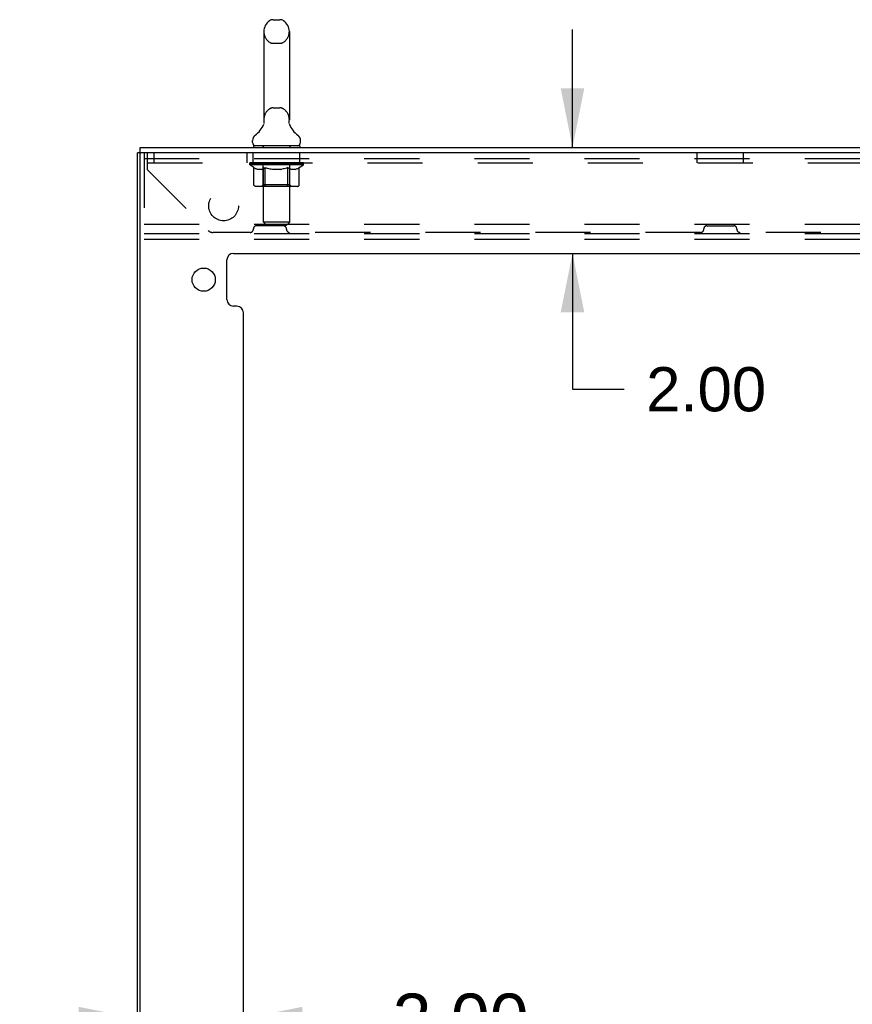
# Model space of a CAD drawing. Header units: inches. Extents: x 0 to 189, y 0 to 122.
# Tile 10 of 35: x 19 to 35, y 62 to 81. Entities that reach past the tile are written whole.
import ezdxf

# ---------------------------------------------------------------- set-up
doc = ezdxf.new("R2010")
doc.units = ezdxf.units.IN
doc.header["$LTSCALE"] = 10.388889
doc.header["$MEASUREMENT"] = 0
doc.linetypes.add('HIDDEN', pattern=[0.2, 0.1, -0.1])
doc.layers.get('0').update_dxf_attribs({"linetype": 'CONTINUOUS'})
for name, color, linetype in [('00-2PC_BODY', 7, 'CONTINUOUS'), ('DEFAULT_2', 8, 'HIDDEN'), ('DIMENSIONS', 7, 'CONTINUOUS')]:
    doc.layers.add(name, color=color, linetype=linetype)
doc.styles.get("Standard").update_dxf_attribs({"font": 'arial.ttf'})
doc.dimstyles.new('DIMSTYLE_1', dxfattribs={"dimtxt": 0.833333, "dimasz": 1.111111, "dimexe": 0.09, "dimexo": 0.07, "dimgap": 0.0375, "dimtad": 0, "dimtih": 1, "dimtoh": 1, "dimzin": 4, "dimdsep": 46, "dimtxsty": 'Standard', "dimblk": '_FILLED', "dimblk1": '_FILLED', "dimblk2": '_FILLED', "dimcen": 0.09, "dimazin": 1, "dimtfac": 1, "dimtdec": 3, "dimtofl": 0, "dimtmove": 0, "dimatfit": 3, "dimldrblk": '_FILLED', "dimfxl": 0, "dimtolj": 1, "dimtzin": 4, "dimarcsym": 0})
doc.dimstyles.new('DIMSTYLE_4', dxfattribs={"dimtxt": 0.944444, "dimasz": 1.111111, "dimexe": 0.09, "dimexo": 0.07, "dimgap": 0.0425, "dimtad": 0, "dimtih": 1, "dimtoh": 1, "dimzin": 4, "dimdsep": 46, "dimtxsty": 'Standard', "dimblk": '_FILLED', "dimblk1": '_FILLED', "dimblk2": '_FILLED', "dimcen": 0.09, "dimazin": 1, "dimtfac": 1, "dimtdec": 3, "dimtofl": 0, "dimtmove": 0, "dimatfit": 3, "dimldrblk": '_FILLED', "dimfxl": 0, "dimtolj": 1, "dimtzin": 4, "dimarcsym": 0})

# ---------------------------------------------------------------- blocks, each defined once
blk = doc.blocks.new('_FILLED')
at = {"color": 0, "linetype": 'ByBlock'}
blk.add_solid([(0, 0), (-1, 0.2), (-1, -0.2)], dxfattribs=at)
blk = doc.blocks.new('*D14')
at = {"layer": 'DIMENSIONS', "color": 2, "linetype": 'Continuous'}
for p, q in [((29.392, 78.154), (29.392, 80.376)), ((29.392, 76.154), (29.392, 73.591)), ((29.392, 73.591), (30.364, 73.591))]:
    blk.add_line(p, q, dxfattribs=at)
at = {"layer": 'DIMENSIONS', "color": 2, "linetype": 'Continuous', "xscale": 1.1111111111, "yscale": 1.1111111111, "zscale": 1.1111111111}
for p, rotation in [((29.392, 78.154), 270), ((29.392, 76.154), 90)]:
    blk.add_blockref('_FILLED', p, dxfattribs=dict(at, rotation=rotation))
at = {"layer": 'DIMENSIONS', "color": 2, "linetype": 'Continuous', "insert": (30.781, 74.008), "char_height": 0.8333, "width": 2.26456, "attachment_point": 1, "line_spacing_factor": 0.9}
blk.add_mtext('2.00', dxfattribs=at)
blk = doc.blocks.new('*D21')
at = {"layer": '00-2PC_BODY', "color": 2, "linetype": 'Continuous'}
for p, q in [((21.182, 61.719), (18.959, 61.719)), ((23.182, 61.719), (25.524, 61.719))]:
    blk.add_line(p, q, dxfattribs=at)
at = {"layer": '00-2PC_BODY', "color": 2, "linetype": 'Continuous', "xscale": 1.1111111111, "yscale": 1.1111111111, "zscale": 1.1111111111}
blk.add_blockref('_FILLED', (21.182, 61.719), dxfattribs=at)
at = {"layer": '00-2PC_BODY', "color": 2, "linetype": 'Continuous', "xscale": 1.1111111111, "yscale": 1.1111111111, "zscale": 1.1111111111, "rotation": 180}
blk.add_blockref('_FILLED', (23.182, 61.719), dxfattribs=at)
at = {"layer": '00-2PC_BODY', "color": 2, "linetype": 'Continuous', "insert": (25.996, 62.191), "char_height": 0.9444, "width": 2.5665, "attachment_point": 1, "line_spacing_factor": 0.9}
blk.add_mtext('2.00', dxfattribs=at)

msp = doc.modelspace()

# ---------------------------------------------------------------- linework, layer by layer
at = {"color": 7, "linetype": 'Continuous'}
for p, q in [((23.743, 80.562), (23.87, 80.562)), ((23.565, 80.339), (23.565, 78.676)), ((24.048, 80.339), (24.048, 78.676)), ((23.568, 78.64), (23.568, 78.636)), ((23.568, 78.606), (23.568, 78.602)), ((23.355, 78.244), (23.355, 78.282)), ((24.259, 78.244), (24.259, 78.282)), ((21.246, 78.05), (21.182, 78.05)), ((21.234, 78.05), (21.234, 78.154)), ((23.369, 78.184), (23.369, 78.154)), ((24.244, 78.184), (23.369, 78.184)), ((24.244, 78.184), (24.244, 78.154))]:
    msp.add_line(p, q, dxfattribs=at)
at = {"color": 3, "linetype": 'Continuous'}
for p, q in [((21.182, 7.392), (21.182, 78.05)), ((21.234, 78.154), (43.13, 78.154)), ((21.234, 7.407), (21.234, 78.035)), ((43.182, 78.05), (21.249, 78.05)), ((22.995, 76.154), (41.369, 76.154)), ((22.87, 75.283), (22.87, 76.029)), ((23.057, 75.158), (22.995, 75.158)), ((23.182, 54.326), (23.182, 75.033))]:
    msp.add_line(p, q, dxfattribs=at)
at = {"color": 7, "linetype": 'Continuous'}
for points in [[(23.568, 78.636), (23.569, 78.632), (23.569, 78.628), (23.569, 78.624), (23.569, 78.619), (23.569, 78.615), (23.569, 78.611), (23.568, 78.606)], [(24.045, 78.602), (24.045, 78.607), (24.044, 78.611), (24.044, 78.615), (24.044, 78.619), (24.044, 78.624), (24.044, 78.628), (24.044, 78.632), (24.045, 78.636), (24.045, 78.64)]]:
    msp.add_lwpolyline(points, dxfattribs=at)
at = {"color": 3, "linetype": 'Continuous'}
msp.add_circle((22.432, 75.658), 0.219, dxfattribs=at)
at = {"color": 7, "linetype": 'Continuous'}
for centre, radius, start, end in [((23.807, 80.339), 0.241, 123.1848, 180), ((23.743, 80.437), 0.125, 90, 123.1848), ((23.87, 80.437), 0.125, 56.8152, 90), ((23.807, 80.339), 0.241, 0, 56.8152), ((23.106, 78.783), 0.5, 306.7414, 337.1843), ((23.807, 78.676), 0.241, 180, 188.65), ((23.807, 78.676), 0.241, 351.35, 360), ((24.508, 78.783), 0.5, 202.8157, 233.2586), ((23.48, 78.282), 0.125, 126.7416, 180), ((24.134, 78.282), 0.125, 0, 53.2584), ((23.415, 78.244), 0.06, 180, 270), ((24.199, 78.244), 0.06, 270, 360)]:
    msp.add_arc(centre, radius, start, end, dxfattribs=at)
at = {"color": 3, "linetype": 'Continuous'}
for centre, radius, start, end in [((21.249, 78.035), 0.015, 90, 180), ((22.995, 76.029), 0.125, 90, 180), ((22.995, 75.283), 0.125, 180, 270), ((23.057, 75.033), 0.125, 0, 90)]:
    msp.add_arc(centre, radius, start, end, dxfattribs=at)
at = {"layer": 'DEFAULT_2', "color": 8, "linetype": 'HIDDEN'}
for p, q in [((23.743, 80.117), (23.87, 80.117)), ((23.743, 78.899), (23.87, 78.899)), ((23.568, 78.607), (23.568, 78.606)), ((23.569, 78.628), (23.569, 78.628)), ((23.569, 78.624), (23.569, 78.624)), ((23.569, 78.619), (23.569, 78.619)), ((23.569, 78.615), (23.569, 78.615)), ((23.569, 78.611), (23.569, 78.611)), ((24.044, 78.632), (24.044, 78.632)), ((24.044, 78.628), (24.044, 78.628)), ((24.044, 78.624), (24.044, 78.624)), ((24.044, 78.619), (24.044, 78.619)), ((24.044, 78.615), (24.044, 78.615)), ((24.044, 78.611), (24.044, 78.611)), ((24.045, 78.636), (24.045, 78.636)), ((24.045, 78.606), (24.045, 78.607)), ((21.307, 78.05), (21.307, 76.425)), ((21.369, 77.732), (21.369, 78.05)), ((21.494, 78.05), (21.494, 77.862)), ((23.244, 78.05), (23.244, 77.862)), ((23.367, 77.862), (23.367, 78.05)), ((23.557, 78.184), (23.557, 78.154)), ((23.558, 76.744), (23.558, 78.154)), ((24.056, 76.744), (24.056, 78.154)), ((24.057, 78.184), (24.057, 78.154)), ((24.247, 77.862), (24.247, 78.05)), ((31.744, 77.862), (31.744, 78.05)), ((32.619, 77.862), (32.619, 78.05)), ((21.307, 77.946), (40.307, 77.946)), ((21.369, 77.862), (42.994, 77.862)), ((23.3, 77.827), (23.3, 77.864)), ((23.38, 77.771), (23.3, 77.827)), ((24.313, 77.827), (23.3, 77.827)), ((23.308, 77.859), (23.308, 77.864)), ((23.315, 77.856), (23.315, 77.859)), ((23.315, 77.856), (24.298, 77.856)), ((23.322, 77.856), (23.322, 77.859)), ((23.323, 77.856), (23.323, 77.859)), ((23.331, 77.859), (23.331, 77.864)), ((23.344, 77.856), (23.344, 77.859)), ((23.345, 77.856), (23.345, 77.859)), ((23.368, 77.859), (23.368, 77.864)), ((23.38, 77.856), (23.38, 77.859)), ((23.382, 77.856), (23.382, 77.859)), ((23.545, 77.858), (23.384, 77.858)), ((23.419, 77.859), (23.419, 77.864)), ((23.42, 77.856), (23.42, 77.858)), ((23.421, 77.856), (23.421, 77.858)), ((23.423, 77.856), (23.423, 77.858)), ((23.429, 77.856), (23.429, 77.859)), ((23.429, 77.856), (23.429, 77.858)), ((23.431, 77.856), (23.431, 77.859)), ((23.434, 77.856), (23.434, 77.859)), ((23.438, 77.856), (23.438, 77.858)), ((23.449, 77.856), (23.449, 77.858)), ((23.463, 77.856), (23.463, 77.858)), ((23.464, 77.856), (23.464, 77.861)), ((23.48, 77.856), (23.48, 77.858)), ((23.48, 77.856), (23.48, 77.858)), ((23.481, 77.859), (23.481, 77.864)), ((23.489, 77.856), (23.489, 77.859)), ((23.492, 77.856), (23.492, 77.859)), ((23.5, 77.856), (23.5, 77.858)), ((23.509, 77.856), (23.509, 77.862)), ((23.521, 77.856), (23.521, 77.858)), ((23.524, 77.856), (23.524, 77.858)), ((23.545, 77.856), (23.545, 77.858)), ((23.599, 77.858), (23.549, 77.858)), ((23.554, 77.859), (23.554, 77.864)), ((23.557, 77.449), (23.557, 77.824)), ((23.559, 77.856), (23.559, 77.859)), ((23.563, 77.856), (23.563, 77.859)), ((23.568, 77.856), (23.568, 77.863)), ((23.571, 77.856), (23.571, 77.858)), ((23.58, 77.856), (23.58, 77.858)), ((23.599, 77.856), (23.599, 77.858)), ((23.659, 77.858), (23.611, 77.858)), ((23.628, 77.856), (23.628, 77.858)), ((23.634, 77.859), (23.634, 77.864)), ((23.636, 77.856), (23.636, 77.859)), ((23.638, 77.856), (23.638, 77.863)), ((23.641, 77.856), (23.641, 77.859)), ((23.647, 77.856), (23.647, 77.859)), ((23.659, 77.856), (23.659, 77.858)), ((23.723, 77.858), (23.68, 77.858)), ((23.69, 77.856), (23.69, 77.858)), ((23.715, 77.858), (23.807, 77.864)), ((23.719, 77.859), (23.719, 77.864)), ((23.719, 77.859), (23.719, 77.864)), ((23.719, 77.864), (23.719, 77.864)), ((23.719, 77.856), (23.719, 77.859)), ((23.722, 77.856), (23.722, 77.859)), ((23.723, 77.856), (23.723, 77.859)), ((23.723, 77.856), (23.723, 77.858)), ((23.79, 77.858), (23.751, 77.858)), ((23.756, 77.856), (23.756, 77.858)), ((23.79, 77.856), (23.79, 77.858)), ((23.805, 77.859), (23.804, 77.859)), ((23.804, 77.856), (23.804, 77.859)), ((23.805, 77.856), (23.805, 77.859)), ((23.807, 77.859), (23.807, 77.864)), ((23.807, 77.864), (23.898, 77.858)), ((23.809, 77.856), (23.809, 77.859)), ((23.809, 77.856), (23.809, 77.859)), ((23.809, 77.859), (23.809, 77.859)), ((23.823, 77.856), (23.823, 77.858)), ((23.823, 77.858), (23.862, 77.858)), ((23.857, 77.856), (23.857, 77.858)), ((23.89, 77.856), (23.89, 77.859)), ((23.89, 77.856), (23.89, 77.858)), ((23.89, 77.858), (23.934, 77.858)), ((23.891, 77.856), (23.891, 77.859)), ((23.894, 77.859), (23.894, 77.864)), ((23.894, 77.864), (23.895, 77.864)), ((23.894, 77.856), (23.894, 77.859)), ((23.895, 77.859), (23.895, 77.864)), ((23.923, 77.856), (23.923, 77.858)), ((23.955, 77.856), (23.955, 77.858)), ((23.955, 77.858), (24.002, 77.858)), ((23.967, 77.856), (23.967, 77.859)), ((23.973, 77.856), (23.973, 77.859)), ((23.975, 77.856), (23.975, 77.863)), ((23.977, 77.856), (23.977, 77.859)), ((23.98, 77.859), (23.98, 77.864)), ((23.986, 77.856), (23.986, 77.858)), ((24.014, 77.856), (24.014, 77.858)), ((24.014, 77.858), (24.064, 77.858)), ((24.034, 77.856), (24.034, 77.858)), ((24.042, 77.856), (24.042, 77.858)), ((24.046, 77.856), (24.046, 77.863)), ((24.051, 77.856), (24.051, 77.859)), ((24.054, 77.856), (24.054, 77.859)), ((24.057, 77.449), (24.057, 77.824)), ((24.06, 77.859), (24.06, 77.864)), ((24.068, 77.856), (24.068, 77.858)), ((24.068, 77.858), (24.313, 77.858)), ((24.09, 77.856), (24.09, 77.858)), ((24.092, 77.856), (24.092, 77.858)), ((24.105, 77.856), (24.105, 77.862)), ((24.114, 77.856), (24.114, 77.858)), ((24.121, 77.856), (24.121, 77.859)), ((24.124, 77.856), (24.124, 77.859)), ((24.132, 77.859), (24.132, 77.864)), ((24.133, 77.856), (24.133, 77.858)), ((24.133, 77.856), (24.133, 77.858)), ((24.149, 77.856), (24.149, 77.861)), ((24.15, 77.856), (24.15, 77.858)), ((24.164, 77.856), (24.164, 77.858)), ((24.176, 77.856), (24.176, 77.858)), ((24.179, 77.856), (24.179, 77.859)), ((24.182, 77.856), (24.182, 77.859)), ((24.185, 77.856), (24.185, 77.859)), ((24.185, 77.856), (24.185, 77.858)), ((24.19, 77.856), (24.19, 77.858)), ((24.193, 77.856), (24.193, 77.858)), ((24.193, 77.856), (24.193, 77.858)), ((24.194, 77.859), (24.194, 77.864)), ((24.216, 77.861), (24.312, 77.862)), ((24.216, 77.858), (24.216, 77.861)), ((24.231, 77.856), (24.231, 77.859)), ((24.233, 77.856), (24.233, 77.859)), ((24.235, 77.772), (24.313, 77.827)), ((24.245, 77.859), (24.245, 77.864)), ((24.268, 77.856), (24.268, 77.859)), ((24.269, 77.856), (24.269, 77.859)), ((24.282, 77.859), (24.282, 77.864)), ((24.29, 77.856), (24.29, 77.859)), ((24.291, 77.856), (24.291, 77.859)), ((24.298, 77.856), (24.298, 77.859)), ((24.305, 77.859), (24.305, 77.864)), ((24.312, 77.858), (24.312, 77.862)), ((24.313, 77.827), (24.313, 77.859)), ((21.369, 77.732), (22.514, 76.587)), ((23.38, 77.447), (23.38, 77.771)), ((23.38, 77.771), (23.391, 77.763)), ((23.402, 77.757), (23.391, 77.763)), ((23.413, 77.751), (23.402, 77.757)), ((23.424, 77.745), (23.413, 77.751)), ((23.434, 77.741), (23.424, 77.746)), ((23.445, 77.737), (23.434, 77.741)), ((23.528, 77.737), (23.445, 77.737)), ((23.528, 77.737), (23.539, 77.741)), ((23.55, 77.746), (23.539, 77.741)), ((23.561, 77.751), (23.55, 77.746)), ((23.571, 77.757), (23.56, 77.751)), ((23.583, 77.764), (23.571, 77.757)), ((23.594, 77.771), (23.582, 77.764)), ((23.594, 77.447), (23.594, 77.771)), ((23.594, 77.771), (23.617, 77.764)), ((23.639, 77.757), (23.617, 77.764)), ((23.662, 77.751), (23.639, 77.757)), ((23.684, 77.745), (23.661, 77.751)), ((23.706, 77.741), (23.683, 77.745)), ((23.728, 77.737), (23.705, 77.741)), ((23.886, 77.737), (23.728, 77.737)), ((23.886, 77.737), (23.908, 77.741)), ((23.931, 77.746), (23.908, 77.741)), ((23.953, 77.751), (23.93, 77.746)), ((23.976, 77.757), (23.953, 77.751)), ((23.998, 77.764), (23.975, 77.757)), ((24.022, 77.772), (23.998, 77.764)), ((24.022, 77.447), (24.022, 77.772)), ((24.022, 77.772), (24.033, 77.764)), ((24.045, 77.757), (24.033, 77.764)), ((24.057, 77.751), (24.045, 77.757)), ((24.068, 77.745), (24.057, 77.751)), ((24.079, 77.741), (24.068, 77.745)), ((24.091, 77.737), (24.079, 77.741)), ((24.166, 77.737), (24.091, 77.737)), ((24.166, 77.737), (24.177, 77.741)), ((24.189, 77.746), (24.177, 77.741)), ((24.2, 77.751), (24.189, 77.745)), ((24.212, 77.757), (24.2, 77.751)), ((24.224, 77.764), (24.212, 77.757)), ((24.235, 77.772), (24.223, 77.764)), ((24.235, 77.447), (24.235, 77.772)), ((24.201, 77.418), (23.414, 77.418)), ((23.557, 77.449), (23.525, 77.418)), ((24.057, 77.449), (23.557, 77.449)), ((23.603, 77.421), (23.601, 77.423)), ((23.607, 77.418), (23.605, 77.42)), ((23.609, 77.418), (23.607, 77.418)), ((23.611, 77.418), (23.609, 77.418)), ((24.057, 77.449), (24.088, 77.418)), ((23.618, 76.684), (23.558, 76.744)), ((24.056, 76.744), (23.558, 76.744)), ((23.996, 76.684), (24.056, 76.744)), ((21.307, 76.706), (40.307, 76.706)), ((21.307, 76.529), (40.307, 76.529)), ((23.31, 76.549), (22.606, 76.549)), ((23.369, 76.608), (23.369, 76.615)), ((23.935, 76.674), (23.428, 76.674)), ((23.618, 76.684), (23.996, 76.684)), ((23.994, 76.608), (23.994, 76.615)), ((31.81, 76.549), (24.053, 76.549)), ((31.869, 76.608), (31.869, 76.615)), ((31.928, 76.674), (32.435, 76.674)), ((32.494, 76.608), (32.494, 76.615)), ((40.31, 76.549), (32.553, 76.549)), ((21.307, 76.425), (40.307, 76.425))]:
    msp.add_line(p, q, dxfattribs=at)
for points in [[(23.414, 77.418), (23.41, 77.418), (23.406, 77.418), (23.402, 77.42), (23.398, 77.421), (23.394, 77.423), (23.391, 77.425), (23.388, 77.428), (23.385, 77.431), (23.383, 77.435), (23.381, 77.439), (23.38, 77.443), (23.38, 77.447)], [(23.594, 77.439), (23.594, 77.443), (23.594, 77.447)], [(23.595, 77.435), (23.594, 77.439), (23.594, 77.443), (23.594, 77.447)], [(23.605, 77.42), (23.603, 77.421), (23.601, 77.423), (23.599, 77.425), (23.598, 77.428), (23.596, 77.431), (23.595, 77.435)], [(23.599, 77.425), (23.598, 77.428), (23.596, 77.431)], [(24.004, 77.418), (24.007, 77.418), (24.009, 77.418), (24.011, 77.42), (24.012, 77.421), (24.014, 77.423), (24.016, 77.425), (24.018, 77.428), (24.019, 77.431), (24.02, 77.435), (24.021, 77.439), (24.021, 77.443), (24.022, 77.447)], [(24.201, 77.418), (24.205, 77.418), (24.209, 77.418), (24.213, 77.42), (24.217, 77.421), (24.221, 77.423), (24.224, 77.425), (24.228, 77.428), (24.23, 77.431), (24.232, 77.435), (24.234, 77.439), (24.235, 77.443), (24.235, 77.447)]]:
    msp.add_lwpolyline(points, dxfattribs=at)
msp.add_circle((22.807, 77.05), 0.281, dxfattribs=at)
for centre, radius, start, end in [((23.807, 80.339), 0.241, 180, 236.8152), ((23.807, 80.339), 0.241, 303.1848, 360), ((23.743, 80.242), 0.125, 236.8152, 270), ((23.87, 80.242), 0.125, 270, 303.1848), ((23.807, 78.676), 0.241, 123.1848, 180), ((23.743, 78.774), 0.125, 90, 123.1848), ((23.87, 78.774), 0.125, 56.8152, 90), ((23.807, 78.676), 0.241, 0, 56.8152), ((23.528, 78.154), 0.03, 0, 90), ((24.086, 78.154), 0.03, 90, 180), ((23.525, 77.824), 0.0318, 0, 90), ((24.088, 77.824), 0.0318, 90, 180), ((22.606, 76.679), 0.13, 225, 270), ((23.31, 76.608), 0.0591, 270, 360), ((23.428, 76.615), 0.0591, 90, 180), ((23.935, 76.615), 0.0591, 0, 90), ((24.053, 76.608), 0.0591, 180, 270), ((31.81, 76.608), 0.0591, 270, 360), ((31.928, 76.615), 0.0591, 90, 180), ((32.435, 76.615), 0.0591, 0, 90), ((32.553, 76.608), 0.0591, 180, 270)]:
    msp.add_arc(centre, radius, start, end, dxfattribs=at)
for centre, major_axis, ratio, start_param, end_param in [((23.807, 77.864), (0.506, 0.005), 0.05963, 2.96643, 3.140963), ((23.285, 77.854), (0.158, 0), 0.060556, 0.430652, 1.470503), ((23.807, 77.864), (0.506, 0), 0.060556, -3.141593, -2.96706), ((23.285, 77.849), (0.158, 0.002), 0.05963, 1.376596, 1.469874), ((23.807, 77.864), (0.506, 0.011), 0.05688, 2.791345, 2.965878), ((23.265, 77.854), (0.158, 0.002), 0.05963, 0.25549, 1.295341), ((23.32, 77.854), (0.158, -0.002), 0.05963, 0.605815, 1.645666), ((23.807, 77.864), (0.506, -0.005), 0.05963, -2.96643, -2.791898), ((23.32, 77.849), (0.158, 0), 0.060556, 1.551758, 1.645036), ((23.265, 77.849), (0.158, 0.003), 0.05688, 1.20151, 1.294789), ((23.321, 77.851), (0.131, 0.001), 0.05963, 1.065228, 1.614276), ((23.305, 77.851), (0.131, 0.003), 0.05688, 0.890143, 1.43919), ((23.351, 77.851), (0.131, 0), 0.060556, 1.240391, 1.789438), ((23.807, 77.864), (0.506, 0.015), 0.052395, 2.616403, 2.790936), ((23.262, 77.854), (0.158, 0.003), 0.05688, 0.080405, 1.120256), ((23.37, 77.854), (0.158, -0.003), 0.05688, 0.7809, 1.820751), ((23.807, 77.864), (0.506, -0.011), 0.05688, -2.791345, -2.616812), ((23.37, 77.849), (0.158, -0.002), 0.05963, 1.72692, 1.820198), ((23.262, 77.849), (0.158, 0.005), 0.052395, 1.026568, 1.119847), ((23.305, 77.851), (0.131, 0.004), 0.052395, 0.715201, 1.264248), ((23.396, 77.851), (0.131, -0.001), 0.05963, 1.415553, 1.9646), ((23.807, 77.864), (0.506, 0.02), 0.046319, 2.441654, 2.616187), ((23.433, 77.854), (0.158, -0.005), 0.052395, 0.955842, 1.995693), ((23.807, 77.864), (0.506, -0.015), 0.052395, -2.616403, -2.44187), ((23.276, 77.854), (0.158, 0.005), 0.052395, -0.094537, 0.945314), ((23.433, 77.849), (0.158, -0.003), 0.05688, 1.902006, 1.995284), ((23.276, 77.849), (0.158, 0.006), 0.046319, 0.851819, 0.945098), ((23.319, 77.851), (0.131, 0.005), 0.046319, 0.540452, 1.089499), ((23.453, 77.851), (0.131, -0.003), 0.05688, 1.590638, 2.139686), ((23.807, 77.864), (0.506, 0.024), 0.038841, 2.267123, 2.441656), ((23.508, 77.854), (0.158, -0.006), 0.046319, 1.130591, 2.170442), ((23.305, 77.854), (0.158, 0.006), 0.046319, -0.269286, 0.770565), ((23.807, 77.864), (0.506, -0.02), 0.046319, -2.441654, -2.267121), ((23.508, 77.849), (0.158, -0.005), 0.052395, 2.076947, 2.170226), ((23.305, 77.849), (0.158, 0.007), 0.038841, 0.677289, 0.770567), ((23.349, 77.851), (0.131, 0.006), 0.038841, 0.365921, 0.914969), ((23.52, 77.851), (0.131, -0.004), 0.052395, 1.76558, 2.314627), ((23.807, 77.864), (0.506, 0.027), 0.030195, 2.09281, 2.267343), ((23.592, 77.854), (0.158, -0.007), 0.038841, 1.305122, 2.344973), ((23.35, 77.854), (0.158, 0.007), 0.038841, -0.443817, 0.596034), ((23.807, 77.864), (0.506, -0.024), 0.038841, -2.267123, -2.092591), ((23.592, 77.849), (0.158, -0.006), 0.046319, 2.251696, 2.344975), ((23.35, 77.849), (0.158, 0.008), 0.030195, 0.502975, 0.596254), ((23.392, 77.851), (0.131, 0.007), 0.030195, 0.191608, 0.740655), ((23.597, 77.851), (0.131, -0.005), 0.046319, 1.940329, 2.489376), ((23.409, 77.854), (0.158, 0.008), 0.030195, -0.61813, 0.421721), ((23.807, 77.864), (0.506, 0.029), 0.020645, 1.918687, 2.09322), ((23.682, 77.854), (0.158, -0.008), 0.030195, 1.479435, 2.519286), ((23.807, 77.864), (0.506, -0.027), 0.030195, -2.09281, -1.918277), ((23.682, 77.849), (0.158, -0.007), 0.038841, 2.426227, 2.519505), ((23.409, 77.849), (0.158, 0.009), 0.020645, 0.328852, 0.422131), ((23.448, 77.851), (0.131, 0.007), 0.020645, 0.017485, 0.566532), ((23.679, 77.851), (0.131, -0.006), 0.038841, 2.11486, 2.663907), ((23.48, 77.854), (0.158, 0.009), 0.020645, -0.792253, 0.247598), ((23.807, 77.864), (0.506, 0.03), 0.010478, 1.744704, 1.919237), ((23.776, 77.854), (0.158, -0.009), 0.020645, 1.653558, 2.693409), ((23.807, 77.864), (0.506, -0.029), 0.020645, -1.918687, -1.744154), ((23.776, 77.849), (0.158, -0.008), 0.030195, 2.60054, 2.693819), ((23.48, 77.849), (0.158, 0.009), 0.010478, 0.154869, 0.248148), ((23.515, 77.851), (0.131, 0.008), 0.010478, 6.126688, 6.675735), ((23.766, 77.851), (0.131, -0.007), 0.030195, 2.289173, 2.83822), ((23.561, 77.854), (0.158, 0.009), 0.010478, -0.966236, -0.000846), ((23.871, 77.854), (0.158, -0.009), 0.010478, 1.827541, 2.867392), ((23.807, 77.864), (0.506, -0.03), 0.010478, -1.744704, -1.570171), ((23.871, 77.849), (0.158, -0.009), 0.020645, 2.774664, 2.867942), ((23.854, 77.851), (0.131, -0.007), 0.020645, 2.463296, 3.012344), ((23.742, 77.854), (0.158, 0.009), 0.010478, 0.274201, 1.314052), ((23.673, 77.851), (0.131, 0.008), 0.010478, -0.000483, 0.504314), ((23.649, 77.849), (0.158, 0.009), 0.010478, 0.099668, 0.192946), ((23.807, 77.864), (0.506, 0.03), 0.010478, -1.571421, -1.396888), ((23.964, 77.849), (0.158, -0.009), 0.010478, 2.948646, 3.041925), ((23.94, 77.851), (0.131, -0.008), 0.010478, 2.637279, 3.142076), ((23.837, 77.854), (0.158, 0.009), 0.020645, 0.448184, 1.488034), ((23.76, 77.851), (0.131, 0.007), 0.020645, 0.129249, 0.678296), ((23.742, 77.849), (0.158, 0.009), 0.020645, 0.273651, 0.366929), ((24.053, 77.854), (0.158, -0.009), 0.010478, -3.140747, -2.175357), ((23.807, 77.864), (0.506, 0.029), 0.020645, -1.397439, -1.222906), ((23.807, 77.864), (0.506, -0.03), 0.010478, 1.222355, 1.396888), ((23.931, 77.854), (0.158, 0.008), 0.030195, 0.622307, 1.662158), ((23.847, 77.851), (0.131, 0.007), 0.030195, 0.303372, 0.852419), ((24.098, 77.851), (0.131, -0.008), 0.010478, 2.749043, 3.29809), ((24.133, 77.854), (0.158, -0.009), 0.020645, 2.893995, 3.933846), ((23.837, 77.849), (0.158, 0.008), 0.030195, 0.447774, 0.541052), ((24.133, 77.849), (0.158, -0.009), 0.010478, 2.893445, 2.986723), ((23.807, 77.864), (0.506, 0.027), 0.030195, -1.223315, -1.048783), ((23.807, 77.864), (0.506, -0.029), 0.020645, 1.048373, 1.222906), ((24.022, 77.854), (0.158, 0.007), 0.038841, 0.79662, 1.836471), ((23.934, 77.851), (0.131, 0.006), 0.038841, 0.477686, 1.026733), ((24.165, 77.851), (0.131, -0.007), 0.020645, 2.57506, 3.124108), ((24.204, 77.854), (0.158, -0.008), 0.030195, 2.719872, 3.759723), ((24.105, 77.854), (0.158, 0.006), 0.046319, 0.971151, 2.011002), ((23.931, 77.849), (0.158, 0.007), 0.038841, 0.622087, 0.715366), ((24.204, 77.849), (0.158, -0.009), 0.020645, 2.719462, 2.812741), ((23.807, 77.864), (0.506, 0.024), 0.038841, -1.049002, -0.874469), ((23.807, 77.864), (0.506, -0.027), 0.030195, 0.87425, 1.048783), ((24.017, 77.851), (0.131, 0.005), 0.046319, 0.652216, 1.201263), ((24.18, 77.854), (0.158, 0.005), 0.052395, 1.1459, 2.185751), ((24.221, 77.851), (0.131, -0.007), 0.030195, 2.400937, 2.949985), ((24.263, 77.854), (0.158, -0.007), 0.038841, 2.545558, 3.585409), ((24.093, 77.851), (0.131, 0.004), 0.052395, 0.826965, 1.376012), ((24.022, 77.849), (0.158, 0.006), 0.046319, 0.796618, 0.889896), ((24.263, 77.849), (0.158, -0.008), 0.030195, 2.545339, 2.638617), ((24.243, 77.854), (0.158, 0.003), 0.05688, 1.320842, 2.360692), ((23.807, 77.864), (0.506, 0.02), 0.046319, -0.874471, -0.699939), ((23.807, 77.864), (0.506, -0.024), 0.038841, 0.699936, 0.874469), ((24.308, 77.854), (0.158, -0.006), 0.046319, 2.371028, 3.410879), ((24.265, 77.851), (0.131, -0.006), 0.038841, 2.226624, 2.775671), ((24.293, 77.854), (0.158, 0.002), 0.05963, 1.495927, 2.535778), ((24.161, 77.851), (0.131, 0.003), 0.05688, 1.001907, 1.550954), ((24.338, 77.854), (0.158, -0.005), 0.052395, 2.196279, 3.23613), ((24.294, 77.851), (0.131, -0.005), 0.046319, 2.052093, 2.601141), ((24.105, 77.849), (0.158, 0.005), 0.052395, 0.971367, 1.064645), ((24.329, 77.854), (0.158, 0), 0.060556, 2.364024, 2.71094), ((24.308, 77.849), (0.158, -0.007), 0.038841, 2.371026, 2.464304), ((24.351, 77.854), (0.158, -0.003), 0.05688, 2.021337, 3.061188), ((23.807, 77.864), (0.506, 0.015), 0.052395, -0.699723, -0.52519), ((23.807, 77.864), (0.506, -0.02), 0.046319, 0.525406, 0.699939), ((24.348, 77.854), (0.158, -0.002), 0.05963, 1.846251, 2.886102), ((24.218, 77.851), (0.131, 0.001), 0.05963, 1.176993, 1.72604), ((24.309, 77.851), (0.131, -0.004), 0.052395, 1.877344, 2.426392), ((24.262, 77.851), (0.131, 0), 0.060556, 1.352155, 1.901202), ((24.308, 77.851), (0.131, -0.003), 0.05688, 1.702402, 2.25145), ((24.292, 77.851), (0.131, -0.001), 0.05963, 1.527317, 2.076364), ((24.18, 77.849), (0.158, 0.003), 0.05688, 1.146309, 1.239587), ((24.338, 77.849), (0.158, -0.006), 0.046319, 2.196495, 2.289773), ((23.807, 77.864), (0.506, 0.011), 0.05688, -0.524781, -0.350248), ((23.807, 77.864), (0.506, -0.015), 0.052395, 0.350657, 0.52519), ((24.329, 77.849), (0.158, -0.002), 0.05963, 1.764997, 1.971333), ((24.243, 77.849), (0.158, 0.002), 0.05963, 1.321394, 1.414673), ((24.351, 77.849), (0.158, -0.005), 0.052395, 2.021746, 2.115024), ((23.807, 77.864), (0.506, 0.005), 0.05963, -0.349695, -0.175162), ((23.807, 77.864), (0.506, -0.011), 0.05688, 0.175715, 0.350248), ((24.293, 77.849), (0.158, 0), 0.060556, 1.496556, 1.589835), ((24.348, 77.849), (0.158, -0.003), 0.05688, 1.846804, 1.940083), ((23.807, 77.864), (0.506, -0.005), 0.05963, 6.27665, 6.458348), ((23.807, 77.864), (0.506, 0), 0.060556, -0.174533, -0.058352)]:
    msp.add_ellipse(centre, major_axis=major_axis, ratio=ratio, start_param=start_param, end_param=end_param, dxfattribs=at)

# ---------------------------------------------------------------- dimensions: what is measured, and where the dimension line sits
at = {"layer": '00-2PC_BODY', "color": 2, "linetype": 'Continuous'}
dim = msp.add_linear_dim(base=(23.182, 61.719), p1=(21.182, 78.035), p2=(23.182, 54.326), text='<>\\P[]', dimstyle='DIMSTYLE_4', dxfattribs=at)
dim.commit()
dim.dimension.update_dxf_attribs({"geometry": '*D21', "text_midpoint": (27.268, 61.714), "dimtype": 160})
at = {"layer": 'DIMENSIONS', "color": 2, "linetype": 'Continuous'}
dim = msp.add_linear_dim(base=(29.392, 76.154), p1=(21.354, 78.154), p2=(23.182, 76.154), angle=270, text='<>\\P[]', dimstyle='DIMSTYLE_1', dxfattribs=at)
dim.commit()
dim.dimension.update_dxf_attribs({"geometry": '*D14', "text_midpoint": (31.903, 73.586), "dimtype": 160})

doc.saveas('drawing.dxf')
